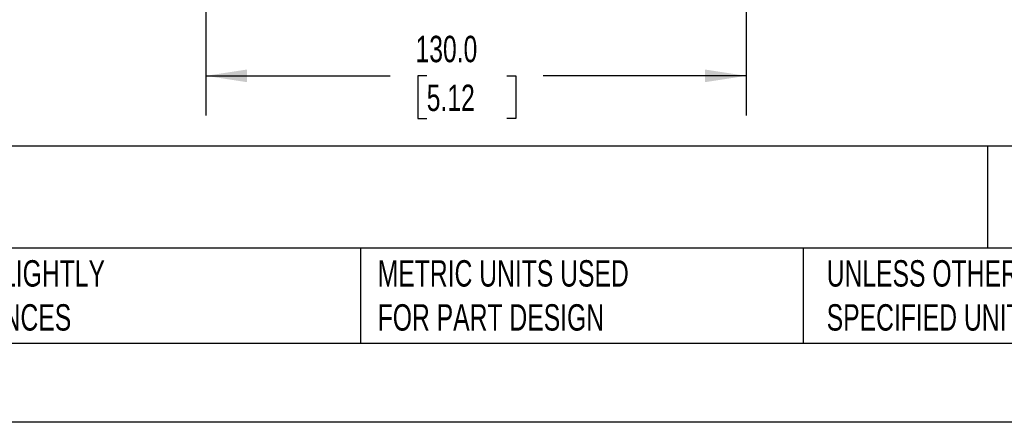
# Model space of a CAD drawing. Header units: millimetres. Extents: x 0 to 838, y 0 to 648.
# Tile 2 of 21: x 234 to 471, y 0 to 97. Entities that reach past the tile are written whole.
import ezdxf

# ---------------------------------------------------------------- set-up
doc = ezdxf.new("R2010")
doc.units = ezdxf.units.MM
doc.header["$LTSCALE"] = 3
doc.layers.add('DIMENSIONS', color=140, linetype='Continuous', lineweight=25)
doc.layers.add('TEXT', color=140, linetype='Continuous', lineweight=25)
doc.styles.add('SLDTEXTSTYLE0', font='TXT', dxfattribs={"width": 0.7})
doc.dimstyles.new('SLDDIMSTYLE2', dxfattribs={"dimtxt": 6.474023, "dimasz": 9.906, "dimexe": 0, "dimexo": 0.0625, "dimgap": 1.618506, "dimtad": 0, "dimtih": 1, "dimtoh": 1, "dimdec": 1, "dimrnd": 1e-09, "dimzin": 4, "dimdsep": 46, "dimtxsty": 'SLDTEXTSTYLE0', "dimsah": 1, "dimcen": 0.09, "dimadec": 0, "dimazin": 1, "dimtfac": 1, "dimtdec": 1, "dimtofl": 0, "dimtmove": 0, "dimatfit": 3, "dimfxl": 0, "dimfrac": 2, "dimtolj": 1, "dimtzin": 12, "dimarcsym": 0})

# ---------------------------------------------------------------- blocks, each defined once
blk = doc.blocks.new('_D_13')
at = {"layer": 'DIMENSIONS'}
for p, q in [((279.22, 165.92), (279.22, 73.79)), ((409.22, 165.92), (409.22, 73.79)), ((279.22, 83.32), (323.58, 83.32)), ((332.36, 83.32), (330.18, 83.32)), ((330.18, 83.32), (330.18, 73.03)), ((351.6, 83.32), (353.77, 83.32)), ((353.77, 83.32), (353.77, 73.03)), ((409.22, 83.32), (360.37, 83.32)), ((330.18, 73.03), (332.36, 73.03)), ((353.77, 73.03), (351.6, 73.03))]:
    blk.add_line(p, q, dxfattribs=at)
for points in [[(279.22, 83.32), (289.13, 81.79), (289.13, 84.84)], [(409.22, 83.32), (399.32, 84.84), (399.32, 81.79)]]:
    blk.add_solid(points, dxfattribs=at)
at = {"layer": 'DIMENSIONS', "char_height": 6.35, "attachment_point": 1, "style": 'SLDTEXTSTYLE0'}
for s, insert in [('130.0', (329.66, 92.95)), ('5.12', (332.36, 81.21))]:
    blk.add_mtext(s, dxfattribs=dict(at, insert=insert))

msp = doc.modelspace()

# ---------------------------------------------------------------- linework, layer by layer
at = {"color": 7, "linetype": 'Continuous'}
msp.add_line((838.21, 0.01), (0.01, 0.01), dxfattribs=at)
at = {"layer": 'TEXT'}
for p, q in [((819.15, 66.38), (19.05, 66.38)), ((467.28, 66.38), (467.28, 41.91)), ((819.15, 41.91), (19.05, 41.91)), ((316.45, 41.91), (316.45, 19.05)), ((422.99, 41.91), (422.99, 19.05)), ((19.05, 19.05), (819.15, 19.05))]:
    msp.add_line(p, q, dxfattribs=at)

# ---------------------------------------------------------------- texts
at = {"layer": 'TEXT', "char_height": 6.35, "attachment_point": 1, "style": 'SLDTEXTSTYLE0'}
for s, insert in [("PART DIMENSIONS MAY DIFFER SLIGHTLY ^JDUE TO MANUFACTURER'S VARIANCES", (131.74, 38.99)), ('METRIC UNITS USED ^JFOR PART DESIGN', (320.56, 38.99)), ('UNLESS OTHERWISE ^JSPECIFIED UNITS ARE:', (428.61, 38.99))]:
    msp.add_mtext(s, dxfattribs=dict(at, insert=insert))

# ---------------------------------------------------------------- dimensions: what is measured, and where the dimension line sits
at = {"layer": 'DIMENSIONS'}
dim = msp.add_linear_dim(base=(409.22, 83.32), p1=(279.22, 169.73), p2=(409.22, 169.73), angle=0, dimstyle='SLDDIMSTYLE2', dxfattribs=at)
dim.commit()
dim.dimension.update_dxf_attribs({"geometry": '_D_13', "text_midpoint": (341.98, 83.32), "dimtype": 160})

doc.saveas('drawing.dxf')
